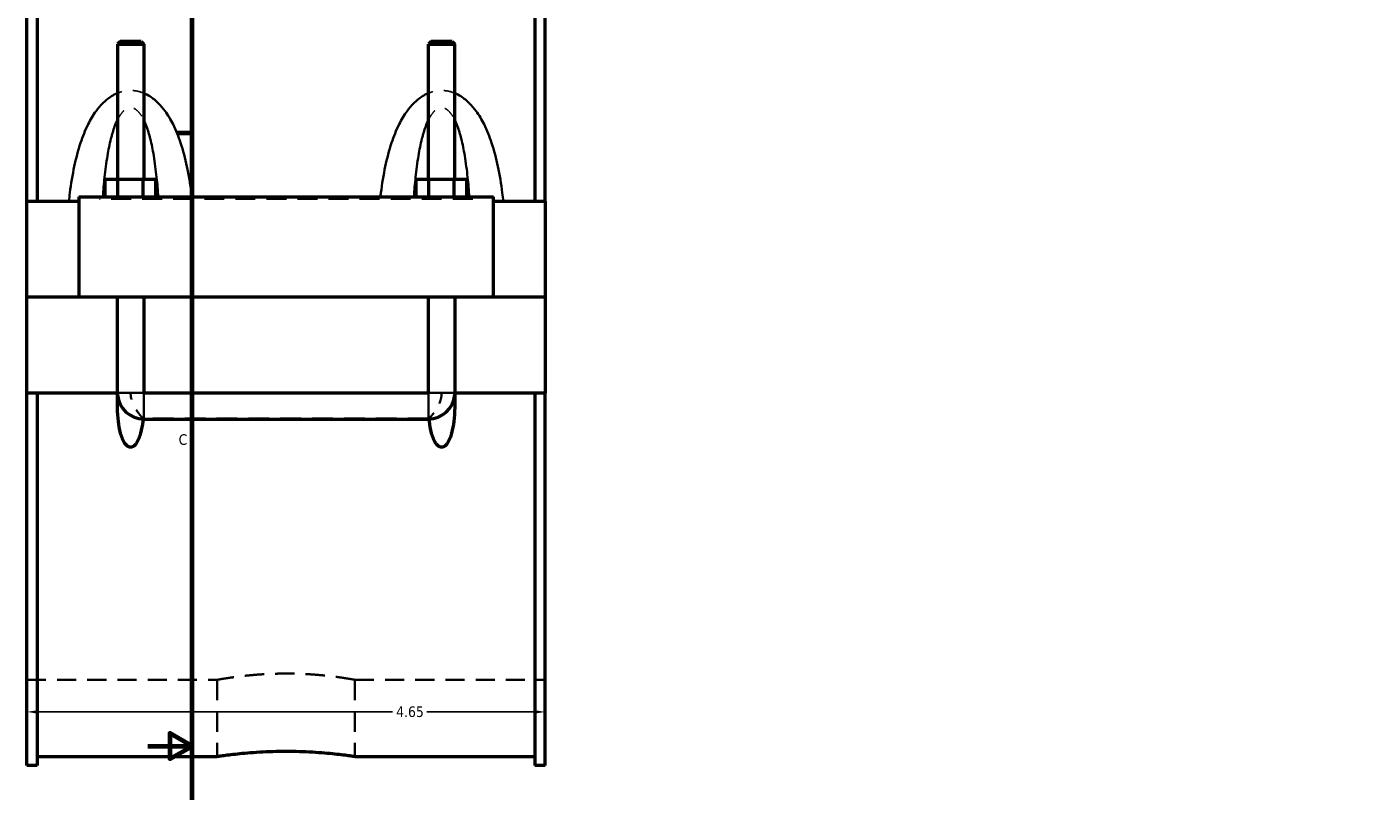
# Model space of a CAD drawing. Header units: inches. Extents: x -1.9 to 49.7, y -1.4 to 49.2.
# Tile 2 of 10: x -1 to 11.1, y 10.6 to 17.5. Entities that reach past the tile are written whole.
import ezdxf

# ---------------------------------------------------------------- set-up
doc = ezdxf.new("R2010")
doc.units = ezdxf.units.IN
doc.header["$MEASUREMENT"] = 0
doc.linetypes.add('DASHED', pattern=[0.2067, 0.1654, -0.0413])
for name, color, linetype, lineweight in [('Border (ANSI)', 7, 'Continuous', 70), ('Dimension (ANSI)', 7, 'Continuous', 25), ('Hidden (ANSI)', 7, 'DASHED', 35), ('Hidden Narrow (ANSI)', 7, 'DASHED', 25), ('Visible (ANSI)', 7, 'Continuous', 50), ('Visible Narrow (ANSI)', 7, 'Continuous', 35)]:
    doc.layers.add(name, color=color, linetype=linetype, lineweight=lineweight)
doc.styles.add('Note Text (ANSI)', font='tahoma.ttf')
doc.dimstyles.new('Default (ANSI)', dxfattribs={"dimtxt": 0.094488, "dimasz": 0.098425, "dimexe": 0.125, "dimexo": 0.0625, "dimgap": 0.031496, "dimtad": 0, "dimtih": 1, "dimtoh": 1, "dimrnd": 1e-08, "dimzin": 4, "dimdsep": 46, "dimtxsty": 'Note Text (ANSI)', "dimcen": 0.09, "dimdle": 0.393701, "dimclrd": 256, "dimclre": 256, "dimclrt": 5, "dimadec": 0, "dimazin": 1, "dimtfac": 1, "dimtofl": 0, "dimtmove": 0, "dimatfit": 3, "dimfxl": 1, "dimtolj": 1, "dimtzin": 4, "dimlwd": -1, "dimlwe": -1, "dimarcsym": 0})

# ---------------------------------------------------------------- blocks, each defined once
blk = doc.blocks.new('Borders Default Border')
at = {"layer": 'Border (ANSI)'}
blk.add_line((0.5, 16.5), (0.366, 16.5), dxfattribs=at)
at = {"layer": 'Border (ANSI)', "flags": 128}
for points in [[(0.5, 1), (0.5, 21), (33.5, 21), (33.5, 1), (0.5, 1)], [(0.1, 11), (0.5, 11), (0.3, 11.115), (0.3, 10.885), (0.5, 11)]]:
    blk.add_lwpolyline(points, dxfattribs=at)
at = {"layer": 'Border (ANSI)', "color": 5, "true_color": 0x0000ff, "insert": (0.378, 13.701), "char_height": 0.0945, "attachment_point": 7, "style": 'Note Text (ANSI)'}
blk.add_mtext('C', dxfattribs=at)
blk = doc.blocks.new('*D6')
at = {"layer": 'Defpoints', "color": 0, "transparency": 16777216}
for p in [(-0.983, 15.888), (3.667, 15.888), (3.667, 11.306)]:
    blk.add_point(p, dxfattribs=at)
at = {"layer": 'Dimension (ANSI)', "transparency": 16777216}
for p, q in [((-0.983, 15.825), (-0.983, 11.181)), ((3.667, 15.825), (3.667, 11.181)), ((-0.885, 11.306), (2.297, 11.306)), ((3.568, 11.306), (2.603, 11.306))]:
    blk.add_line(p, q, dxfattribs=at)
for points in [[(-0.885, 11.322), (-0.885, 11.29), (-0.983, 11.306)], [(3.568, 11.322), (3.568, 11.29), (3.667, 11.306)]]:
    blk.add_solid(points, dxfattribs=at)
at = {"layer": 'Dimension (ANSI)', "color": 5, "transparency": 16777216, "insert": (2.329, 11.355), "char_height": 0.0945, "attachment_point": 1, "style": 'Note Text (ANSI)'}
blk.add_mtext('\\A1;4.65', dxfattribs=at)

msp = doc.modelspace()

# ---------------------------------------------------------------- linework, layer by layer
at = {"layer": 'Hidden (ANSI)', "ltscale": 0.897567}
for p, q in [((-0.1713, 15.0272), (0.0649, 15.0272)), ((2.6187, 15.0272), (2.8549, 15.0272))]:
    msp.add_line(p, q, dxfattribs=at)
at = {"layer": 'Hidden (ANSI)', "ltscale": 0.151847}
for p, q in [((-0.1713, 14.0907), (-0.1713, 14.1704)), ((2.8549, 14.0907), (2.8549, 14.1704))]:
    msp.add_line(p, q, dxfattribs=at)
at = {"layer": 'Hidden (ANSI)', "ltscale": 1.123182}
msp.add_line((2.6187, 13.9405), (0.0649, 13.9405), dxfattribs=at)
at = {"layer": 'Hidden (ANSI)', "ltscale": 1.032703}
for p, q in [((-0.9832, 11.5942), (0.7245, 11.5942)), ((1.9592, 11.5942), (3.6668, 11.5942))]:
    msp.add_line(p, q, dxfattribs=at)
at = {"layer": 'Hidden (ANSI)', "ltscale": 1.107898}
for p, q in [((0.7245, 11.5942), (0.7245, 10.9071)), ((1.9592, 11.5942), (1.9592, 10.9071))]:
    msp.add_line(p, q, dxfattribs=at)
at = {"layer": 'Hidden (ANSI)', "ltscale": 0.036756}
for centre, start, end in [((0.0649, 14.1704), 180, 184.69338), ((2.6187, 14.1704), 355.30662, 0)]:
    msp.add_arc(centre, 0.2362, start, end, dxfattribs=at)
at = {"layer": 'Hidden (ANSI)', "ltscale": 0.549526}
for points, knots in [([(0.0586, 13.9406), (0.0556, 13.9437), (0.0516, 13.9479), (0.0399, 13.9606), (0.0315, 13.9701), (0.0117, 13.9948), (-0.0002, 14.0112), (-0.0243, 14.0516), (-0.0355, 14.0754), (-0.0493, 14.1225), (-0.0528, 14.1446), (-0.0532, 14.1681), (-0.0532, 14.1693), (-0.0532, 14.1704)], [1.02801091, 1.02801091, 1.02801091, 1.02801091, 1.11858927, 1.11858927, 1.25803373, 1.25803373, 1.43972216, 1.43972216, 1.64554567, 1.64554567, 1.81637945, 1.81637945, 1.82512786, 1.82512786, 1.82512786, 1.82512786]), ([(2.7368, 14.1704), (2.7368, 14.1693), (2.7368, 14.1681), (2.7365, 14.1446), (2.7329, 14.1225), (2.7191, 14.0754), (2.7079, 14.0516), (2.6839, 14.0112), (2.6719, 13.9948), (2.6521, 13.9701), (2.6438, 13.9606), (2.6321, 13.9479), (2.6281, 13.9437), (2.625, 13.9406)], [-0.00874841, -0.00874841, -0.00874841, -0.00874841, 0, 0, 0.17083378, 0.17083378, 0.37665729, 0.37665729, 0.55834572, 0.55834572, 0.69779018, 0.69779018, 0.78836853, 0.78836853, 0.78836853, 0.78836853])]:
    msp.add_open_spline(points, degree=3, knots=knots, dxfattribs=at)
at = {"layer": 'Hidden (ANSI)', "ltscale": 0.012377}
for points in [[(0.0586, 13.9406), (0.0584, 13.9385), (0.0582, 13.9364), (0.058, 13.9343)], [(2.6256, 13.9343), (2.6254, 13.9364), (2.6252, 13.9385), (2.625, 13.9406)]]:
    msp.add_open_spline(points, degree=3, dxfattribs=at)
at = {"layer": 'Hidden (ANSI)', "ltscale": 0.01191}
for points in [[(0.0649, 13.9405), (0.0628, 13.9405), (0.0607, 13.9406), (0.0586, 13.9406)], [(2.625, 13.9406), (2.6229, 13.9406), (2.6208, 13.9405), (2.6187, 13.9405)]]:
    msp.add_open_spline(points, degree=3, dxfattribs=at)
at = {"layer": 'Hidden (ANSI)', "ltscale": 1.044634}
msp.add_open_spline([(1.9592, 11.5942), (1.9592, 11.5942), (1.9554, 11.5948), (1.9398, 11.5976), (1.9278, 11.5997), (1.8963, 11.6049), (1.8767, 11.6081), (1.8314, 11.6149), (1.8057, 11.6185), (1.751, 11.6255), (1.7201, 11.6291), (1.6527, 11.636), (1.6163, 11.6392), (1.5403, 11.6445), (1.5006, 11.6466), (1.4208, 11.6494), (1.3807, 11.6501), (1.303, 11.6501), (1.2628, 11.6494), (1.183, 11.6466), (1.1434, 11.6445), (1.0673, 11.6392), (1.0309, 11.636), (0.9636, 11.6291), (0.9327, 11.6255), (0.878, 11.6185), (0.8523, 11.6149), (0.807, 11.6081), (0.7874, 11.6049), (0.7558, 11.5997), (0.7439, 11.5976), (0.7282, 11.5948), (0.7245, 11.5942), (0.7245, 11.5942)], degree=3, knots=[2.3681181, 2.3681181, 2.3681181, 2.3681181, 2.6641275, 2.6641275, 2.9601369, 2.9601369, 3.2561463, 3.2561463, 3.5521557, 3.5521557, 3.8481758, 3.8481758, 4.1441959, 4.1441959, 4.4402161, 4.4402161, 4.7362362, 4.7362362, 5.0322563, 5.0322563, 5.3282765, 5.3282765, 5.6242966, 5.6242966, 5.9203167, 5.9203167, 6.2163261, 6.2163261, 6.5123355, 6.5123355, 6.8083449, 6.8083449, 7.1043543, 7.1043543, 7.1043543, 7.1043543], dxfattribs=at)
at = {"layer": 'Hidden Narrow (ANSI)', "ltscale": 1.079826}
msp.add_line((3.0158, 15.9076), (-0.3322, 15.9076), dxfattribs=at)
at = {"layer": 'Hidden Narrow (ANSI)', "ltscale": 0.418131}
for points, knots in [([(0.0649, 16.8586), (0.0627, 16.8596), (0.0604, 16.8605), (0.0363, 16.8699), (0.0134, 16.8761), (-0.0242, 16.8816), (-0.0387, 16.8827), (-0.0532, 16.8827), (-0.0676, 16.8827), (-0.0821, 16.8816), (-0.1197, 16.8761), (-0.1426, 16.8699), (-0.1668, 16.8605), (-0.169, 16.8596), (-0.1713, 16.8586)], [-4.07013381, -4.07013381, -4.07013381, -4.07013381, -4.05153618, -4.05153618, -3.87193314, -3.87193314, -3.76161098, -3.76161098, -3.76161098, -3.65128882, -3.65128882, -3.47168578, -3.47168578, -3.45308815, -3.45308815, -3.45308815, -3.45308815]), ([(2.8549, 16.8586), (2.8527, 16.8596), (2.8504, 16.8605), (2.8263, 16.8699), (2.8034, 16.8761), (2.7658, 16.8816), (2.7513, 16.8827), (2.7368, 16.8827), (2.7224, 16.8827), (2.7079, 16.8816), (2.6703, 16.8761), (2.6474, 16.8699), (2.6232, 16.8605), (2.621, 16.8596), (2.6187, 16.8586)], [-4.07013381, -4.07013381, -4.07013381, -4.07013381, -4.05153617, -4.05153617, -3.87193313, -3.87193313, -3.76161098, -3.76161098, -3.76161098, -3.65128882, -3.65128882, -3.47168578, -3.47168578, -3.45308815, -3.45308815, -3.45308815, -3.45308815])]:
    msp.add_open_spline(points, degree=3, knots=knots, dxfattribs=at)
at = {"layer": 'Hidden Narrow (ANSI)', "ltscale": 0.572898}
for points, knots in [([(-0.1713, 16.6179), (-0.1705, 16.6194), (-0.1698, 16.6209), (-0.1581, 16.6441), (-0.1461, 16.6637), (-0.124, 16.6914), (-0.1145, 16.701), (-0.0945, 16.7165), (-0.0839, 16.7222), (-0.0666, 16.7273), (-0.0599, 16.7282), (-0.0532, 16.7282), (-0.0465, 16.7282), (-0.0398, 16.7273), (-0.0224, 16.7222), (-0.0118, 16.7165), (0.0082, 16.701), (0.0177, 16.6914), (0.0398, 16.6637), (0.0518, 16.6441), (0.0635, 16.6209), (0.0642, 16.6194), (0.0649, 16.6179)], [3.0216271, 3.0216271, 3.0216271, 3.0216271, 3.0391119, 3.0391119, 3.2957948, 3.2957948, 3.4716858, 3.4716858, 3.6512888, 3.6512888, 3.761611, 3.761611, 3.761611, 3.8719331, 3.8719331, 4.0515362, 4.0515362, 4.2274272, 4.2274272, 4.4841101, 4.4841101, 4.5015949, 4.5015949, 4.5015949, 4.5015949]), ([(2.6187, 16.6179), (2.6195, 16.6194), (2.6202, 16.6209), (2.6319, 16.6441), (2.6439, 16.6637), (2.666, 16.6914), (2.6755, 16.701), (2.6955, 16.7165), (2.7061, 16.7222), (2.7234, 16.7273), (2.7301, 16.7282), (2.7368, 16.7282), (2.7435, 16.7282), (2.7502, 16.7273), (2.7676, 16.7222), (2.7782, 16.7165), (2.7982, 16.701), (2.8077, 16.6914), (2.8298, 16.6637), (2.8418, 16.6441), (2.8535, 16.6209), (2.8542, 16.6194), (2.8549, 16.6179)], [3.0216271, 3.0216271, 3.0216271, 3.0216271, 3.0391119, 3.0391119, 3.2957948, 3.2957948, 3.4716858, 3.4716858, 3.6512888, 3.6512888, 3.761611, 3.761611, 3.761611, 3.8719331, 3.8719331, 4.0515362, 4.0515362, 4.2274272, 4.2274272, 4.48411, 4.48411, 4.5015949, 4.5015949, 4.5015949, 4.5015949])]:
    msp.add_open_spline(points, degree=3, knots=knots, dxfattribs=at)
at = {"layer": 'Visible (ANSI)'}
for p, q in [((-0.9832, 15.888), (-0.9832, 19.2337)), ((-0.8902, 19.2337), (-0.8902, 15.888)), ((3.5738, 19.2337), (3.5738, 15.888)), ((3.6668, 15.888), (3.6668, 19.2337)), ((-0.1477, 17.3212), (-0.1713, 17.2976)), ((-0.1713, 17.2976), (0.0649, 17.2976)), ((-0.1713, 17.2976), (-0.1713, 16.0848)), ((0.0413, 17.3212), (-0.1477, 17.3212)), ((0.0413, 17.3212), (0.0649, 17.2976)), ((0.0649, 17.2976), (0.0649, 16.0848)), ((2.6423, 17.3212), (2.6187, 17.2976)), ((2.6187, 17.2976), (2.8549, 17.2976)), ((2.6187, 16.0848), (2.6187, 17.2976)), ((2.8313, 17.3212), (2.6423, 17.3212)), ((2.8313, 17.3212), (2.8549, 17.2976)), ((2.8549, 16.0848), (2.8549, 17.2976)), ((-0.2805, 15.9273), (-0.2805, 16.0848)), ((-0.1668, 16.0848), (-0.2805, 16.0848)), ((-0.1668, 15.9273), (-0.1668, 16.0848)), ((0.0605, 16.0848), (-0.1668, 16.0848)), ((0.0605, 15.9273), (0.0605, 16.0848)), ((0.1741, 16.0848), (0.0605, 16.0848)), ((0.1741, 15.9273), (0.1741, 16.0848)), ((2.5095, 15.9273), (2.5095, 16.0848)), ((2.6232, 16.0848), (2.5095, 16.0848)), ((2.6232, 15.9273), (2.6232, 16.0848)), ((2.8505, 16.0848), (2.6232, 16.0848)), ((2.8505, 15.9273), (2.8505, 16.0848)), ((2.9641, 16.0848), (2.8505, 16.0848)), ((2.9641, 15.9273), (2.9641, 16.0848)), ((-0.9832, 15.888), (-0.5182, 15.888)), ((-0.9832, 15.0312), (-0.9832, 15.888)), ((-0.5182, 15.9273), (3.2018, 15.9273)), ((-0.5182, 15.9273), (-0.5182, 15.0312)), ((3.2018, 15.0312), (3.2018, 15.9273)), ((3.2018, 15.888), (3.6668, 15.888)), ((3.6668, 15.888), (3.6668, 15.0312)), ((-0.9832, 15.0312), (-0.5182, 15.0312)), ((-0.9832, 14.1704), (-0.9832, 15.0272)), ((-0.1713, 15.0272), (-0.9832, 15.0272)), ((-0.5182, 15.0312), (3.2018, 15.0312)), ((-0.1713, 15.0312), (-0.1713, 15.0272)), ((-0.1713, 14.1704), (-0.1713, 15.0272)), ((0.0649, 15.0312), (0.0649, 15.0272)), ((0.0649, 15.0272), (0.0649, 14.1704)), ((2.6187, 15.0272), (0.0649, 15.0272)), ((2.6187, 15.0272), (2.6187, 15.0312)), ((2.6187, 14.1704), (2.6187, 15.0272)), ((2.8549, 15.0272), (2.8549, 15.0312)), ((2.8549, 15.0272), (2.8549, 14.1704)), ((3.6668, 15.0272), (2.8549, 15.0272)), ((3.2018, 15.0312), (3.6668, 15.0312)), ((3.6668, 15.0272), (3.6668, 14.1704)), ((-0.9832, 10.8247), (-0.9832, 14.1704)), ((-0.9832, 14.1704), (-0.1713, 14.1704)), ((-0.8902, 14.1704), (-0.8902, 10.8247)), ((-0.1713, 14.1704), (-0.1699, 14.1704)), ((0.0636, 14.1704), (0.0649, 14.1704)), ((0.0649, 14.1704), (2.6187, 14.1704)), ((0.0649, 14.1691), (2.6187, 14.1691)), ((2.6187, 14.1704), (2.6201, 14.1704)), ((2.8536, 14.1704), (2.8549, 14.1704)), ((2.8549, 14.1704), (3.6668, 14.1704)), ((3.5738, 14.1704), (3.5738, 10.8247)), ((3.6668, 10.8247), (3.6668, 14.1704)), ((0.0649, 13.9342), (2.6187, 13.9342)), ((-0.8902, 10.9071), (0.7245, 10.9071)), ((1.9592, 10.9071), (3.5738, 10.9071)), ((-0.8902, 10.8247), (-0.9832, 10.8247)), ((3.6668, 10.8247), (3.5738, 10.8247))]:
    msp.add_line(p, q, dxfattribs=at)
for centre, start, end in [((0.0649, 14.1704), 184.69338, 270), ((2.6187, 14.1704), 270, 355.30662)]:
    msp.add_arc(centre, 0.2362, start, end, dxfattribs=at)
for points, knots in [([(0.058, 13.9343), (0.0573, 13.9266), (0.0564, 13.9189), (0.0516, 13.8786), (0.0458, 13.8431), (0.0323, 13.7917), (0.027, 13.775), (0.0141, 13.7432), (0.0066, 13.7282), (-0.0088, 13.7066), (-0.0161, 13.6983), (-0.0288, 13.6891), (-0.0334, 13.6865), (-0.0429, 13.683), (-0.048, 13.682), (-0.0584, 13.682), (-0.0634, 13.683), (-0.073, 13.6865), (-0.0775, 13.6891), (-0.0902, 13.6983), (-0.0975, 13.7066), (-0.113, 13.7282), (-0.1204, 13.7432), (-0.1333, 13.775), (-0.1386, 13.7917), (-0.1522, 13.8431), (-0.1579, 13.8786), (-0.1716, 13.9922), (-0.1729, 14.0804), (-0.1699, 14.1704)], [1.5363477, 1.5363477, 1.5363477, 1.5363477, 1.5968797, 1.5968797, 1.857561, 1.857561, 1.9879016, 1.9879016, 2.1182423, 2.1182423, 2.1973812, 2.1973812, 2.2369507, 2.2369507, 2.2765201, 2.2765201, 2.3160896, 2.3160896, 2.355659, 2.355659, 2.434798, 2.434798, 2.5651386, 2.5651386, 2.6954793, 2.6954793, 2.9561606, 2.9561606, 3.6008376, 3.6008376, 3.6008376, 3.6008376]), ([(0.0636, 14.1704), (0.0636, 14.1703), (0.0636, 14.1701), (0.0638, 14.1698), (0.0639, 14.1696), (0.0641, 14.1694), (0.0643, 14.1693), (0.0646, 14.1692), (0.0648, 14.1691), (0.0649, 14.1691)], [0.0000740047, 0.0000740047, 0.0000740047, 0.0000740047, 0.0013944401, 0.0013944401, 0.0027725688, 0.0027725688, 0.0041200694, 0.0041200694, 0.0054404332, 0.0054404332, 0.0054404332, 0.0054404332]), ([(2.6187, 14.1691), (2.6189, 14.1691), (2.6191, 14.1692), (2.6194, 14.1693), (2.6195, 14.1694), (2.6198, 14.1696), (2.6199, 14.1698), (2.62, 14.1701), (2.6201, 14.1703), (2.6201, 14.1704)], [0, 0, 0, 0, 0.0013148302, 0.0013148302, 0.0026484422, 0.0026484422, 0.0040166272, 0.0040166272, 0.0053612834, 0.0053612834, 0.0053612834, 0.0053612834]), ([(2.8536, 14.1704), (2.8565, 14.0804), (2.8552, 13.9922), (2.8416, 13.8786), (2.8358, 13.8431), (2.8223, 13.7917), (2.817, 13.775), (2.8041, 13.7432), (2.7966, 13.7282), (2.7812, 13.7066), (2.7739, 13.6983), (2.7612, 13.6891), (2.7566, 13.6865), (2.7471, 13.683), (2.742, 13.682), (2.7316, 13.682), (2.7266, 13.683), (2.717, 13.6865), (2.7125, 13.6891), (2.6998, 13.6983), (2.6925, 13.7066), (2.677, 13.7282), (2.6696, 13.7432), (2.6567, 13.775), (2.6514, 13.7917), (2.6378, 13.8431), (2.6321, 13.8786), (2.6272, 13.9189), (2.6264, 13.9266), (2.6256, 13.9343)], [0.9522026, 0.9522026, 0.9522026, 0.9522026, 1.5968797, 1.5968797, 1.857561, 1.857561, 1.9879016, 1.9879016, 2.1182423, 2.1182423, 2.1973812, 2.1973812, 2.2369507, 2.2369507, 2.2765201, 2.2765201, 2.3160896, 2.3160896, 2.355659, 2.355659, 2.434798, 2.434798, 2.5651386, 2.5651386, 2.6954793, 2.6954793, 2.9561606, 2.9561606, 3.0166925, 3.0166925, 3.0166925, 3.0166925]), ([(0.7245, 10.9071), (0.7245, 10.9071), (0.7282, 10.9077), (0.7439, 10.91), (0.7558, 10.9117), (0.7873, 10.9161), (0.8069, 10.9187), (0.8523, 10.9244), (0.8779, 10.9274), (0.9327, 10.9332), (0.9636, 10.9363), (1.031, 10.9419), (1.0674, 10.9446), (1.1434, 10.949), (1.1831, 10.9507), (1.2629, 10.9531), (1.303, 10.9536), (1.3807, 10.9536), (1.4208, 10.9531), (1.5006, 10.9507), (1.5402, 10.949), (1.6162, 10.9446), (1.6527, 10.9419), (1.72, 10.9363), (1.751, 10.9332), (1.8057, 10.9274), (1.8314, 10.9244), (1.8767, 10.9187), (1.8963, 10.9161), (1.9279, 10.9117), (1.9398, 10.91), (1.9554, 10.9077), (1.9592, 10.9071), (1.9592, 10.9071)], [2.366407, 2.366407, 2.366407, 2.366407, 2.6622053, 2.6622053, 2.9580036, 2.9580036, 3.2538019, 3.2538019, 3.5496002, 3.5496002, 3.8454036, 3.8454036, 4.1412071, 4.1412071, 4.4370105, 4.4370105, 4.7328139, 4.7328139, 5.0286174, 5.0286174, 5.3244208, 5.3244208, 5.6202242, 5.6202242, 5.9160277, 5.9160277, 6.211826, 6.211826, 6.5076243, 6.5076243, 6.8034226, 6.8034226, 7.0992209, 7.0992209, 7.0992209, 7.0992209])]:
    msp.add_open_spline(points, degree=3, knots=knots, dxfattribs=at)
at = {"layer": 'Visible Narrow (ANSI)'}
for p, q in [((-0.1662, 14.1704), (0.0599, 14.1704)), ((0.0649, 13.9355), (0.0649, 14.1652)), ((2.6187, 13.9355), (2.6187, 14.1652)), ((2.8499, 14.1704), (2.6238, 14.1704))]:
    msp.add_line(p, q, dxfattribs=at)
for points, knots in [([(-0.1713, 16.8586), (-0.1903, 16.8508), (-0.2085, 16.8412), (-0.2542, 16.8123), (-0.2802, 16.7909), (-0.3252, 16.7459), (-0.3446, 16.7227), (-0.3897, 16.6612), (-0.4133, 16.6213), (-0.4609, 16.5263), (-0.4831, 16.4702), (-0.5248, 16.3442), (-0.5429, 16.2735), (-0.5745, 16.1237), (-0.5874, 16.0443), (-0.6012, 15.9387), (-0.6042, 15.9134), (-0.6071, 15.888)], [-3.4530881, -3.4530881, -3.4530881, -3.4530881, -3.2957948, -3.2957948, -3.0391119, -3.0391119, -2.8083802, -2.8083802, -2.456951, -2.456951, -2.0058343, -2.0058343, -1.4695156, -1.4695156, -0.8880339, -0.8880339, -0.7051461, -0.7051461, -0.7051461, -0.7051461]), ([(0.4962, 15.9273), (0.4947, 15.9396), (0.4931, 15.9518), (0.481, 16.0443), (0.4682, 16.1237), (0.4366, 16.2735), (0.4184, 16.3442), (0.3768, 16.4702), (0.3545, 16.5263), (0.307, 16.6213), (0.2834, 16.6612), (0.2383, 16.7227), (0.2188, 16.7459), (0.1739, 16.7909), (0.1479, 16.8123), (0.1022, 16.8412), (0.0839, 16.8508), (0.0649, 16.8586)], [-6.72351, -6.72351, -6.72351, -6.72351, -6.6351881, -6.6351881, -6.0537063, -6.0537063, -5.5173876, -5.5173876, -5.0662709, -5.0662709, -4.7148417, -4.7148417, -4.4841101, -4.4841101, -4.2274272, -4.2274272, -4.0701338, -4.0701338, -4.0701338, -4.0701338]), ([(2.6187, 16.8586), (2.5997, 16.8508), (2.5815, 16.8412), (2.5358, 16.8123), (2.5098, 16.7909), (2.4648, 16.7459), (2.4454, 16.7227), (2.4003, 16.6612), (2.3767, 16.6213), (2.3291, 16.5263), (2.3069, 16.4702), (2.2652, 16.3442), (2.2471, 16.2735), (2.2155, 16.1237), (2.2026, 16.0443), (2.1905, 15.9518), (2.189, 15.9396), (2.1875, 15.9273)], [-3.4530881, -3.4530881, -3.4530881, -3.4530881, -3.2957948, -3.2957948, -3.0391119, -3.0391119, -2.8083803, -2.8083803, -2.4569512, -2.4569512, -2.0058345, -2.0058345, -1.4695159, -1.4695159, -0.8880333, -0.8880333, -0.799712, -0.799712, -0.799712, -0.799712]), ([(3.2907, 15.888), (3.2879, 15.9134), (3.2848, 15.9387), (3.271, 16.0443), (3.2582, 16.1237), (3.2266, 16.2735), (3.2084, 16.3442), (3.1668, 16.4702), (3.1445, 16.5263), (3.097, 16.6213), (3.0734, 16.6612), (3.0283, 16.7227), (3.0088, 16.7459), (2.9639, 16.7909), (2.9379, 16.8123), (2.8922, 16.8412), (2.8739, 16.8508), (2.8549, 16.8586)], [-6.8180758, -6.8180758, -6.8180758, -6.8180758, -6.6351887, -6.6351887, -6.053706, -6.053706, -5.5173874, -5.5173874, -5.0662707, -5.0662707, -4.7148416, -4.7148416, -4.48411, -4.48411, -4.2274272, -4.2274272, -4.0701338, -4.0701338, -4.0701338, -4.0701338]), ([(-0.3021, 15.9273), (-0.2978, 15.9869), (-0.2927, 16.0459), (-0.2796, 16.1698), (-0.2712, 16.2346), (-0.2519, 16.3501), (-0.2416, 16.4015), (-0.2196, 16.4886), (-0.2087, 16.5252), (-0.1885, 16.5799), (-0.1803, 16.5996), (-0.1713, 16.6179)], [0.996893, 0.996893, 0.996893, 0.996893, 1.4695156, 1.4695156, 2.0058343, 2.0058343, 2.456951, 2.456951, 2.8083802, 2.8083802, 3.0216271, 3.0216271, 3.0216271, 3.0216271]), ([(0.0649, 16.6179), (0.0739, 16.5996), (0.0822, 16.5799), (0.1024, 16.5252), (0.1133, 16.4886), (0.1353, 16.4015), (0.1456, 16.3501), (0.1648, 16.2346), (0.1732, 16.1698), (0.1864, 16.0459), (0.1915, 15.9869), (0.1958, 15.9273)], [4.5015949, 4.5015949, 4.5015949, 4.5015949, 4.7148417, 4.7148417, 5.0662709, 5.0662709, 5.5173876, 5.5173876, 6.0537063, 6.0537063, 6.526329, 6.526329, 6.526329, 6.526329]), ([(2.4879, 15.9273), (2.4922, 15.9869), (2.4973, 16.0459), (2.5104, 16.1698), (2.5188, 16.2346), (2.5381, 16.3501), (2.5484, 16.4015), (2.5704, 16.4886), (2.5813, 16.5252), (2.6015, 16.5799), (2.6097, 16.5996), (2.6187, 16.6179)], [0.996893, 0.996893, 0.996893, 0.996893, 1.4695159, 1.4695159, 2.0058345, 2.0058345, 2.4569512, 2.4569512, 2.8083803, 2.8083803, 3.0216271, 3.0216271, 3.0216271, 3.0216271]), ([(2.8549, 16.6179), (2.8639, 16.5996), (2.8722, 16.5799), (2.8924, 16.5252), (2.9033, 16.4886), (2.9253, 16.4015), (2.9356, 16.3501), (2.9548, 16.2346), (2.9632, 16.1698), (2.9764, 16.0459), (2.9815, 15.9869), (2.9858, 15.9273)], [4.5015949, 4.5015949, 4.5015949, 4.5015949, 4.7148416, 4.7148416, 5.0662707, 5.0662707, 5.5173874, 5.5173874, 6.053706, 6.053706, 6.526329, 6.526329, 6.526329, 6.526329])]:
    msp.add_open_spline(points, degree=3, knots=knots, dxfattribs=at)

# ---------------------------------------------------------------- block references
msp.add_blockref('Borders Default Border', (0, 0))

# ---------------------------------------------------------------- dimensions: what is measured, and where the dimension line sits
at = {"layer": 'Dimension (ANSI)'}
dim = msp.add_linear_dim(base=(3.6668, 11.3061), p1=(-0.9832, 15.888), p2=(3.6668, 15.888), angle=180, dimstyle='Default (ANSI)', override={"dimgap": 0.031496, "dimtih": 0, "dimtoh": 0, "dimdec": 2, "dimtol": 0, "dimlim": 0, "dimtp": 0, "dimtm": 0, "dimtdec": 2, "dimatfit": 1}, dxfattribs=at)
dim.commit()
dim.dimension.update_dxf_attribs({"geometry": '*D6', "text_midpoint": (2.45, 11.3061), "dimtype": 160})

doc.saveas('drawing.dxf')
